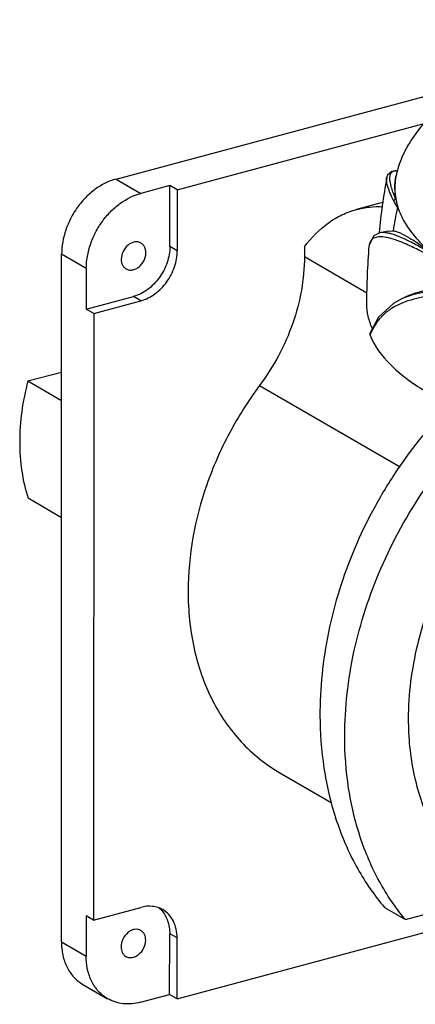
# Model space of a CAD drawing. Header units: millimetres. Extents: x -66 to 68, y 189 to 301.
# Tile 1 of 2: x -66 to -21, y 189 to 301. Entities that reach past the tile are written whole.
import ezdxf

# ---------------------------------------------------------------- set-up
doc = ezdxf.new("R2010")
doc.units = ezdxf.units.MM
doc.header["$LTSCALE"] = 30.734
doc.layers.get('0').update_dxf_attribs({"linetype": 'CONTINUOUS'})

msp = doc.modelspace()

# ---------------------------------------------------------------- linework, layer by layer
at = {"color": 7, "linetype": 'Continuous'}
for p, q in [((-55.14, 282.57), (-13.44, 293.75)), ((-48.18, 281.34), (-20.1, 288.87)), ((-23.37, 283.5), (-23.35, 283.5)), ((-23.36, 283.5), (-23.35, 283.5)), ((-23.08, 283.51), (-23.35, 283.5)), ((-55.14, 282.57), (-52.33, 280.94)), ((-24.36, 282.69), (-24.36, 282.7)), ((-24.36, 282.68), (-24.36, 282.69)), ((-24.36, 282.68), (-24.36, 282.69)), ((-23.4, 282.39), (-23.28, 282.96)), ((-49.02, 281.83), (-52.33, 280.94)), ((-49.02, 274.93), (-49.02, 281.83)), ((-48.18, 281.34), (-49.02, 281.83)), ((-48.18, 281.34), (-48.18, 274.45)), ((-24.72, 279.94), (-27.79, 279.11)), ((-25.22, 276.48), (-25.23, 276.45)), ((-25.17, 276.47), (-25.18, 276.44)), ((-24.19, 276.65), (-25.13, 276.47)), ((-24.19, 276.65), (-23.63, 276.7)), ((-49.02, 274.93), (-48.18, 274.45)), ((-33.72, 274.86), (-33.72, 273.75)), ((-26.38, 274.95), (-26.38, 274.95)), ((-61.36, 195.88), (-61.34, 274.02)), ((-58.53, 272.39), (-61.34, 274.02)), ((-33.72, 273.75), (-26.62, 269.65)), ((-58.53, 272.39), (-58.53, 267.79)), ((-58.53, 267.79), (-53.16, 269.23)), ((-57.68, 267.3), (-52.31, 268.74)), ((-52.31, 268.74), (-53.16, 269.23)), ((-22.17, 269.18), (-22.71, 268.93)), ((-57.68, 267.3), (-58.53, 267.79)), ((-57.68, 267.3), (-57.7, 198.36)), ((-65.17, 259.62), (-61.35, 260.64)), ((-65.17, 259.62), (-61.35, 257.41)), ((-38.81, 259.12), (-22.83, 249.88)), ((-61.35, 244.08), (-65.16, 246.29)), ((-36.52, 215.1), (-30.67, 211.72)), ((-22.23, 198.41), (-12.25, 201.09)), ((-57.7, 198.36), (-52.33, 199.8)), ((-48.2, 189.42), (-9.8, 199.72)), ((-24.59, 199.78), (-22.23, 198.41)), ((-58.55, 198.85), (-58.55, 194.26)), ((-57.7, 198.36), (-58.55, 198.85)), ((-61.36, 195.88), (-58.55, 194.26)), ((-49.05, 189.91), (-49.04, 196.8)), ((-48.2, 196.32), (-49.04, 196.8)), ((-48.2, 189.42), (-48.2, 196.32)), ((-58.92, 191.05), (-56.11, 189.42)), ((-52.35, 189.02), (-49.05, 189.91)), ((-48.2, 189.42), (-49.05, 189.91))]:
    msp.add_line(p, q, dxfattribs=at)
for points in [[(-23.39, 283.49), (-23.78, 283.42), (-24.25, 283), (-24.36, 282.69)], [(-25.13, 276.47), (-25.83, 276.13), (-26.36, 275.11), (-26.38, 274.95)], [(-22.71, 268.93), (-23.55, 268.48), (-25.3, 266.89), (-26.26, 265.02)]]:
    msp.add_lwpolyline(points, dxfattribs=at)
for centre, radius, start, end in [((-10.51, 279.74), 13.23, 146.8995, 150.4662), ((-12.76, 280.77), 10.75, 165.6266, 168.2269), ((49.46, 269.21), 75.04, 169.6462, 174.4428), ((-16.53, 281.54), 6.9, 172.972, 189.8602), ((-16.43, 281.53), 7, 171.4147, 172.9662), ((-16.32, 281.51), 7.12, 168.2238, 171.4086), ((-9.1, 283.04), 14.47, 191.081, 191.406), ((44.78, 265.48), 69.32, 168.4816, 170.6857), ((52.68, 268.36), 79.33, 175.2343, 179.9711), ((-19.16, 260.16), 9, 112.3612, 112.6589), ((-20.07, 262.58), 6.57, 158.5917, 160.0956), ((-52.19, 197.44), 3, 41.5868, 50.7073)]:
    msp.add_arc(centre, radius, start, end, dxfattribs=at)
for points, knots in [([(59.86, 290.38), (58.79, 291.31), (56.32, 293.05), (52.1, 295.19), (47.24, 296.99), (41.83, 298.47), (35.96, 299.58), (29.76, 300.33), (23.35, 300.69), (16.88, 300.66), (10.5, 300.24), (4.34, 299.43), (-1.46, 298.25), (-6.78, 296.73), (-11.54, 294.87), (-15.65, 292.67), (-19.08, 290.12), (-20.88, 288.06), (-21.6, 286.96)], [0, 0, 0, 0, 0.049143, 0.103295, 0.162808, 0.227393, 0.296292, 0.368435, 0.442551, 0.517256, 0.591134, 0.662816, 0.731056, 0.794829, 0.853445, 0.906708, 0.955101, 1, 1, 1, 1]), ([(-22.02, 286.26), (-22.15, 286.04), (-22.62, 285.14), (-22.98, 284.18), (-23.17, 283.44)], [0, 0, 0, 0, 0.251003, 1, 1, 1, 1]), ([(-23.31, 280.25), (-23.5, 280.69), (-23.74, 281.3), (-23.93, 282.09), (-24, 282.54), (-23.99, 282.91), (-23.9, 283.2), (-23.73, 283.41), (-23.57, 283.47), (-23.49, 283.49)], [0, 0, 0, 0, 0.39778, 0.553222, 0.680645, 0.782349, 0.863033, 0.931215, 1, 1, 1, 1]), ([(-55.14, 282.57), (-55.99, 282.34), (-57.23, 281.71), (-58.62, 280.5), (-59.56, 279.39), (-60.33, 278.14), (-61.08, 276.38), (-61.34, 274.95), (-61.34, 274.02)], [0, 0, 0, 0, 0.234819, 0.360652, 0.489896, 0.620587, 0.750606, 1, 1, 1, 1]), ([(-23.56, 280.07), (-23.7, 280.36), (-23.94, 280.88), (-24.21, 281.61), (-24.36, 282.19), (-24.38, 282.54), (-24.36, 282.68)], [0, 0, 0, 0, 0.348291, 0.628957, 0.844383, 1, 1, 1, 1]), ([(-23.4, 282.39), (-23.46, 282.1), (-23.48, 281.41), (-23.4, 280.74), (-23.33, 280.36)], [0, 0, 0, 0, 0.437598, 1, 1, 1, 1]), ([(-58.53, 272.39), (-58.53, 273.32), (-58.27, 274.75), (-57.51, 276.52), (-56.74, 277.77), (-55.81, 278.87), (-54.42, 280.08), (-53.18, 280.71), (-52.33, 280.94)], [0, 0, 0, 0, 0.249394, 0.379413, 0.510104, 0.639348, 0.765181, 1, 1, 1, 1]), ([(-23.31, 280.25), (-23.37, 280.26), (-23.48, 280.23), (-23.55, 280.12), (-23.56, 280.07)], [0, 0, 0, 0, 0.507492, 1, 1, 1, 1]), ([(-23.56, 280.07), (-23.53, 280), (-23.4, 279.75), (-23.26, 279.5), (-23.14, 279.32)], [0, 0, 0, 0, 0.245752, 1, 1, 1, 1]), ([(-23.29, 280.17), (-23.28, 280.11), (-23.25, 279.99), (-23.21, 279.79), (-23.18, 279.62), (-23.15, 279.49), (-23.14, 279.4), (-23.14, 279.35), (-23.14, 279.32)], [0, 0, 0, 0, 0.214673, 0.440319, 0.683836, 0.819683, 0.896914, 1, 1, 1, 1]), ([(-23.29, 280.17), (-23.18, 279.6), (-22.79, 278.43), (-21.81, 276.78), (-20.43, 275.17), (-19.32, 274.2), (-18.71, 273.73)], [0, 0, 0, 0, 0.217696, 0.452924, 0.712316, 1, 1, 1, 1]), ([(-33.72, 274.86), (-32.95, 275.89), (-31.61, 277.27), (-29.48, 278.55), (-28.36, 278.96), (-27.79, 279.11)], [0, 0, 0, 0, 0.520997, 0.763428, 1, 1, 1, 1]), ([(-27.79, 279.11), (-27.31, 279.24), (-26.32, 279.42), (-25.31, 279.45), (-24.8, 279.42)], [0, 0, 0, 0, 0.495504, 1, 1, 1, 1]), ([(-24.25, 276.43), (-24.41, 276.47), (-24.7, 276.5), (-25, 276.49), (-25.13, 276.47)], [0, 0, 0, 0, 0.553919, 1, 1, 1, 1]), ([(-23.97, 276.37), (-23.99, 276.38), (-24.09, 276.4), (-24.18, 276.42), (-24.25, 276.43)], [0, 0, 0, 0, 0.25868, 1, 1, 1, 1]), ([(-23.63, 276.7), (-23.5, 276.68), (-23.23, 276.61), (-22.59, 276.35), (-21.6, 275.81), (-20.24, 274.89), (-19.25, 274.15), (-18.71, 273.73)], [0, 0, 0, 0, 0.064599, 0.145427, 0.359187, 0.644421, 1, 1, 1, 1]), ([(-52.31, 275.3), (-52.41, 275.36), (-52.65, 275.44), (-53.04, 275.44), (-53.43, 275.31), (-53.93, 274.98), (-54.4, 274.37), (-54.56, 273.75), (-54.56, 273.45)], [0, 0, 0, 0, 0.105404, 0.216182, 0.335531, 0.463728, 0.734759, 1, 1, 1, 1]), ([(-51.75, 274.2), (-51.75, 274.43), (-51.82, 274.76), (-52.06, 275.12), (-52.22, 275.25), (-52.31, 275.3)], [0, 0, 0, 0, 0.525262, 0.76681, 1, 1, 1, 1]), ([(-18.92, 273.5), (-19.48, 273.82), (-20.52, 274.41), (-22, 275.13), (-23.27, 275.65), (-24.32, 275.95), (-25.08, 276.03), (-25.56, 275.96), (-25.84, 275.85), (-26.06, 275.7), (-26.29, 275.41), (-26.36, 275.13), (-26.38, 274.95)], [0, 0, 0, 0, 0.224766, 0.417374, 0.577104, 0.704189, 0.800818, 0.839612, 0.8735, 0.904258, 0.934157, 1, 1, 1, 1]), ([(-18.71, 273.73), (-19.24, 274.06), (-20.24, 274.67), (-21.66, 275.45), (-22.87, 276.02), (-23.63, 276.28), (-23.97, 276.37)], [0, 0, 0, 0, 0.320459, 0.594516, 0.820754, 1, 1, 1, 1]), ([(-54.01, 272.36), (-53.9, 272.3), (-53.67, 272.21), (-53.28, 272.22), (-52.88, 272.35), (-52.39, 272.67), (-51.91, 273.29), (-51.75, 273.9), (-51.75, 274.2)], [0, 0, 0, 0, 0.105404, 0.216182, 0.335531, 0.463728, 0.734759, 1, 1, 1, 1]), ([(-49.02, 274.93), (-49.02, 274.31), (-49.2, 273.36), (-49.7, 272.18), (-50.38, 271.08), (-51.47, 269.95), (-52.59, 269.38), (-53.16, 269.23)], [0, 0, 0, 0, 0.24959, 0.37971, 0.510501, 0.764996, 1, 1, 1, 1]), ([(-52.31, 268.74), (-51.75, 268.89), (-50.63, 269.47), (-49.53, 270.59), (-48.86, 271.69), (-48.35, 272.87), (-48.18, 273.82), (-48.18, 274.45)], [0, 0, 0, 0, 0.235004, 0.489499, 0.62029, 0.75041, 1, 1, 1, 1]), ([(-54.56, 273.45), (-54.56, 273.23), (-54.5, 272.89), (-54.25, 272.53), (-54.09, 272.41), (-54.01, 272.36)], [0, 0, 0, 0, 0.525262, 0.76681, 1, 1, 1, 1]), ([(-33.72, 273.75), (-33.72, 271.19), (-34.7, 265.94), (-37.21, 261.25), (-38.81, 259.12)], [0, 0, 0, 0, 0.489737, 1, 1, 1, 1]), ([(-8.11, 268.39), (-9.62, 268.81), (-11.84, 269.34), (-14.72, 269.76), (-16.65, 269.91), (-18.42, 269.9), (-20.44, 269.7), (-21.86, 269.32), (-22.69, 268.94)], [0, 0, 0, 0, 0.316973, 0.458989, 0.589364, 0.708327, 0.815724, 1, 1, 1, 1]), ([(-18.23, 270.18), (-18.6, 270.14), (-19.94, 269.96), (-21.27, 269.59), (-22.17, 269.18)], [0, 0, 0, 0, 0.273878, 1, 1, 1, 1]), ([(-8.26, 268.13), (-9.72, 268.51), (-11.87, 268.96), (-14.67, 269.31), (-16.56, 269.42), (-18.3, 269.4), (-20.32, 269.19), (-21.73, 268.83), (-22.58, 268.48)], [0, 0, 0, 0, 0.310961, 0.451786, 0.582146, 0.701823, 0.81101, 1, 1, 1, 1]), ([(-26.65, 268.4), (-26.65, 267.92), (-26.54, 266.95), (-26.22, 266.02), (-26.02, 265.57)], [0, 0, 0, 0, 0.490094, 1, 1, 1, 1]), ([(-22.62, 268.47), (-23.06, 268.28), (-23.87, 267.87), (-24.9, 267.05), (-25.68, 266.07), (-26.04, 265.35), (-26.19, 264.98)], [0, 0, 0, 0, 0.275333, 0.527502, 0.766729, 1, 1, 1, 1]), ([(-26.26, 265.02), (-26.28, 264.97), (-26.28, 264.9), (-26.26, 264.83), (-26.25, 264.81)], [0, 0, 0, 0, 0.741953, 1, 1, 1, 1]), ([(-26.25, 264.81), (-25.74, 263.58), (-24.42, 261.82), (-22.13, 259.87), (-20.73, 258.94), (-19.98, 258.49)], [0, 0, 0, 0, 0.444037, 0.706924, 1, 1, 1, 1]), ([(-65.17, 259.62), (-65.48, 258.47), (-65.95, 256.18), (-66.19, 252.74), (-65.96, 249.42), (-65.48, 247.3), (-65.16, 246.29)], [0, 0, 0, 0, 0.263193, 0.518484, 0.764335, 1, 1, 1, 1]), ([(-38.81, 259.12), (-40.09, 257.4), (-42.4, 253.77), (-45.77, 246.09), (-46.95, 239.81), (-46.95, 235.71)], [0, 0, 0, 0, 0.256003, 0.511, 1, 1, 1, 1]), ([(-17.37, 256.65), (-19.69, 254.28), (-22.82, 250.34), (-26.2, 244.58), (-29.02, 238.53), (-31.4, 230.64), (-32, 224.1), (-31.94, 220.91)], [0, 0, 0, 0, 0.251392, 0.378772, 0.506142, 0.757466, 1, 1, 1, 1]), ([(-29.13, 219.29), (-29.13, 222.49), (-28.37, 229.05), (-25.26, 238.55), (-20.35, 247.42), (-16, 252.64), (-13.61, 254.99)], [0, 0, 0, 0, 0.241229, 0.492394, 0.747538, 1, 1, 1, 1]), ([(-6.93, 251.73), (-9.2, 249.9), (-13.37, 245.65), (-18.11, 238.12), (-21.15, 229.84), (-21.9, 224.05), (-21.9, 221.22)], [0, 0, 0, 0, 0.249722, 0.505073, 0.757741, 1, 1, 1, 1]), ([(-46.95, 235.71), (-46.95, 233.53), (-46.53, 229.27), (-44.81, 224.28), (-42.77, 220.83), (-40.96, 218.57), (-38.88, 216.63), (-37.33, 215.57), (-36.52, 215.1)], [0, 0, 0, 0, 0.271442, 0.526226, 0.648236, 0.767271, 0.884187, 1, 1, 1, 1]), ([(-31.94, 220.91), (-31.9, 218.89), (-31.54, 214.93), (-30.11, 209.28), (-27.84, 204.16), (-25.75, 201.14), (-24.59, 199.78)], [0, 0, 0, 0, 0.265612, 0.520533, 0.76489, 1, 1, 1, 1]), ([(-21.9, 221.22), (-21.9, 219.12), (-21.51, 215.03), (-19.92, 210.21), (-18.04, 206.84), (-16.37, 204.61), (-14.44, 202.66), (-13, 201.57), (-12.25, 201.09)], [0, 0, 0, 0, 0.270919, 0.525883, 0.648112, 0.767344, 0.884358, 1, 1, 1, 1]), ([(-22.23, 198.41), (-23.35, 199.75), (-25.37, 202.73), (-27.54, 207.8), (-28.85, 213.39), (-29.13, 217.29), (-29.13, 219.29)], [0, 0, 0, 0, 0.234368, 0.478281, 0.733379, 1, 1, 1, 1]), ([(-49.83, 199.54), (-50.01, 199.64), (-50.39, 199.81), (-51.24, 199.98), (-51.9, 199.92), (-52.33, 199.8)], [0, 0, 0, 0, 0.240304, 0.485059, 1, 1, 1, 1]), ([(-49.95, 199.43), (-49.65, 199.09), (-49.18, 198.24), (-49.04, 197.3), (-49.04, 196.8)], [0, 0, 0, 0, 0.477289, 1, 1, 1, 1]), ([(-48.2, 196.32), (-48.2, 196.66), (-48.27, 197.32), (-48.58, 198.24), (-49.11, 199.01), (-49.58, 199.39), (-49.83, 199.54)], [0, 0, 0, 0, 0.27178, 0.526883, 0.767639, 1, 1, 1, 1]), ([(-52.33, 197.17), (-52.43, 197.23), (-52.67, 197.31), (-53.06, 197.31), (-53.45, 197.18), (-53.95, 196.85), (-54.42, 196.23), (-54.58, 195.62), (-54.58, 195.32)], [0, 0, 0, 0, 0.105404, 0.216182, 0.335531, 0.463728, 0.734759, 1, 1, 1, 1]), ([(-51.77, 196.07), (-51.77, 196.3), (-51.84, 196.63), (-52.08, 196.99), (-52.24, 197.12), (-52.33, 197.17)], [0, 0, 0, 0, 0.525262, 0.76681, 1, 1, 1, 1]), ([(-61.36, 195.88), (-61.36, 195.37), (-61.26, 194.37), (-60.79, 192.99), (-60.01, 191.84), (-59.3, 191.27), (-58.92, 191.05)], [0, 0, 0, 0, 0.271776, 0.526879, 0.767637, 1, 1, 1, 1]), ([(-54.03, 194.22), (-53.92, 194.16), (-53.69, 194.08), (-53.3, 194.09), (-52.91, 194.22), (-52.41, 194.54), (-51.93, 195.16), (-51.77, 195.77), (-51.77, 196.07)], [0, 0, 0, 0, 0.105404, 0.216182, 0.335531, 0.463728, 0.734759, 1, 1, 1, 1]), ([(-54.58, 195.32), (-54.58, 195.1), (-54.52, 194.76), (-54.27, 194.4), (-54.11, 194.27), (-54.03, 194.22)], [0, 0, 0, 0, 0.525262, 0.76681, 1, 1, 1, 1]), ([(-56.11, 189.42), (-56.48, 189.64), (-57.19, 190.21), (-57.97, 191.36), (-58.45, 192.75), (-58.55, 193.74), (-58.55, 194.26)], [0, 0, 0, 0, 0.232363, 0.473121, 0.728224, 1, 1, 1, 1]), ([(-52.35, 189.02), (-52.99, 188.85), (-53.99, 188.75), (-55.26, 189.02), (-55.84, 189.27), (-56.11, 189.42)], [0, 0, 0, 0, 0.514937, 0.759694, 1, 1, 1, 1])]:
    msp.add_open_spline(points, degree=3, knots=knots, dxfattribs=at)
for points in [[(-23.49, 283.49), (-23.45, 283.5), (-23.41, 283.5), (-23.37, 283.5)], [(-23.33, 280.36), (-23.32, 280.33), (-23.32, 280.29), (-23.31, 280.25)]]:
    msp.add_open_spline(points, degree=3, dxfattribs=at)

doc.saveas('drawing.dxf')
